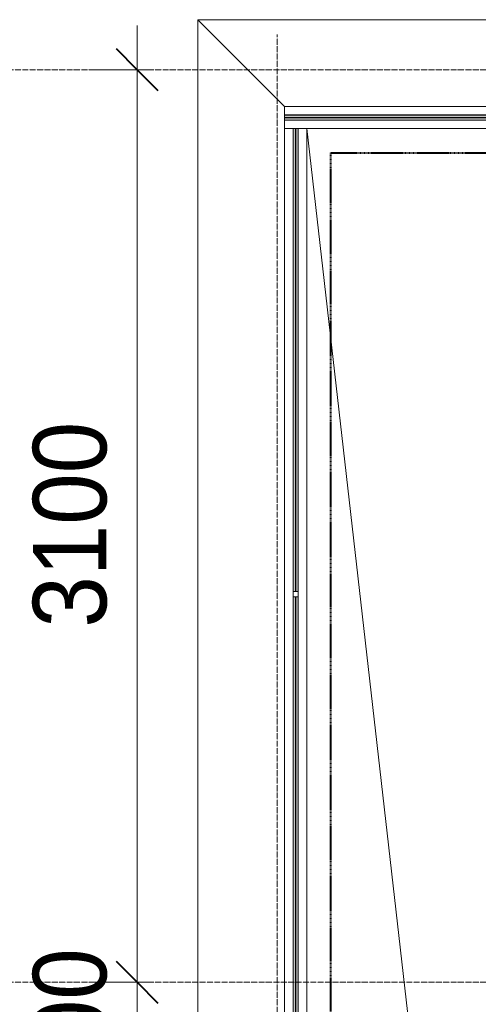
# Model space of a CAD drawing. Header units: millimetres. Extents: x 5617 to 101473, y 7718 to 212653.
# Tile 17 of 66: x 26655 to 28214, y 29925 to 33270. Entities that reach past the tile are written whole.
import ezdxf

# ---------------------------------------------------------------- set-up
doc = ezdxf.new("R2010")
doc.units = ezdxf.units.MM
for name, pattern in [('ADSK_Линия сетки', [25, 20, -2.5, 0, -2.5]), ('Линия сетки', [25, 20, -2.5, 0, -2.5]), ('Штрих_3_1_5_', [4.5, 3, -1.5]), ('Штриховая_ш3 п1_5', [4.5, 3, -1.5])]:
    doc.linetypes.add(name, pattern=pattern)
doc.layers.add('_Разделитель помещений_', color=4, linetype='Штриховая_ш3 п1_5', lineweight=40, true_color=0x00ffff)
for name, color, linetype, lineweight in [('Балясины', 7, 'Continuous', 30), ('Ограждение', 7, 'Continuous', 18), ('Оси', 7, 'Continuous', 9), ('Перекрытия', 7, 'Continuous', 18), ('Поручни', 7, 'Continuous', 18), ('Размеры', 7, 'Continuous', 9), ('Размеры-100', 7, 'Continuous', 9)]:
    doc.layers.add(name, color=color, linetype=linetype, lineweight=lineweight)
doc.styles.add('Arial', font='arial.ttf', dxfattribs={"width": 0.9, "height": 250})
doc.dimstyles.new('Основной_2_5_мм', dxfattribs={"dimscale": 304.8, "dimtxt": 255.06485, "dimasz": 0.463911, "dimexe": 0.492126, "dimexo": 0.492126, "dimgap": 0.098425, "dimtad": 1, "dimdec": 0, "dimdsep": 46, "dimtxsty": 'Arial', "dimblk1": 'OBLIQUE', "dimblk2": 'OBLIQUE', "dimsah": 1, "dimcen": 0.09, "dimdle": 0.492126, "dimazin": 2, "dimtfac": 1, "dimtdec": 4, "dimtix": 1, "dimtmove": 0, "dimatfit": 3, "dimfxl": 1, "dimtvp": 1, "dimtolj": 1, "dimtzin": 0, "dimlwd": 20, "dimlwe": 20, "dimarcsym": 2})

# ---------------------------------------------------------------- blocks, each defined once
blk = doc.blocks.new('135_SLK_K4_AR_rvt-1-МКСС_К4_L19_64_800_')
at = {"layer": '_Разделитель помещений_', "color": 131, "linetype": 'Штрих_3_1_5_', "true_color": 0xaaffff}
for p, q in [((103432.5, 32817.5), (104600, 32817.5)), ((103432.5, 25895), (103432.5, 32817.5))]:
    blk.add_line(p, q, dxfattribs=at)
blk = doc.blocks.new('Ограждение - Ограждение-5832843-МКСС_К4_L19_64_800_')
at = {"layer": 'Ограждение', "lineweight": 5}
for points in [[(21850, 17538), (21850, 17546), (20525, 17546), (20525, 17538)], [(21850, 17529), (21850, 17537), (20525, 17537), (20525, 17529)]]:
    blk.add_hatch(color=256, dxfattribs=at).paths.add_polyline_path(points)
at = {"layer": 'Поручни', "color": 253, "lineweight": 5, "true_color": 0xaaaaaa}
for p, q in [((20525, 17575), (21850, 17575)), ((20525, 17546.5), (20525, 17575)), ((20525, 17546.5), (21850, 17546.5)), ((21850, 17546), (20525, 17546)), ((20525, 17546), (20525, 17538)), ((20525, 17537), (20525, 17538)), ((20525, 17538), (21850, 17538)), ((21850, 17537), (20525, 17537)), ((20525, 17537), (20525, 17529)), ((20525, 17529), (21850, 17529)), ((20525, 17528.5), (21850, 17528.5)), ((20525, 17500), (20525, 17528.5)), ((21850, 17538), (21850, 17546)), ((21850, 17529), (21850, 17537)), ((20554, 17500), (20525, 17500)), ((21850, 17500), (20571, 17500))]:
    blk.add_line(p, q, dxfattribs=at)
blk = doc.blocks.new('Ограждение - 18Lx18W-7431883-МКСС_К4_L19_64_800_')
at = {"layer": 'Балясины', "color": 253, "lineweight": 5, "true_color": 0xaaaaaa}
for p, q in [((9, 9), (-9, 9)), ((-9, 9), (-9, -9)), ((9, -9), (9, 9)), ((-9, -9), (9, -9))]:
    blk.add_line(p, q, dxfattribs=at)
blk = doc.blocks.new('Ограждение - Ограждение-5832909-МКСС_К4_L19_64_800_')
at = {"layer": 'Ограждение', "lineweight": 5}
h = blk.add_hatch(color=256, dxfattribs=at)
h.paths.add_polyline_path([(20554, 14336.5), (20562, 14336.5), (20562, 15909.25), (20554, 15909.25), (20554, 14730.82)])
h.paths.add_polyline_path([(20554, 15927.25), (20562, 15927.25), (20562, 17500), (20554, 17500)])
h = blk.add_hatch(color=256, dxfattribs=at)
h.paths.add_polyline_path([(20563, 14336.5), (20571, 14336.5), (20571, 15909.25), (20563, 15909.25), (20563, 14730.82)])
h.paths.add_polyline_path([(20563, 15927.25), (20571, 15927.25), (20571, 17500), (20563, 17500)])
at = {"layer": 'Поручни', "color": 253, "lineweight": 5, "true_color": 0xaaaaaa}
for p, q in [((20525, 17500), (20553.5, 17500)), ((20525, 14336.5), (20525, 17500)), ((20553.5, 15927.25), (20553.5, 17500)), ((20562, 17500), (20554, 17500)), ((20554, 17500), (20554, 15927.25)), ((20562, 15927.25), (20562, 17500)), ((20571, 17500), (20563, 17500)), ((20563, 17500), (20563, 15927.25)), ((20571, 15927.25), (20571, 17500)), ((20571.5, 17500), (20600, 17500)), ((20571.5, 15927.25), (20571.5, 17500)), ((20600, 17500), (20600, 14336.5)), ((20553.5, 14336.5), (20553.5, 15909.25)), ((20554, 15909.25), (20554, 14336.5)), ((20562, 14336.5), (20562, 15909.25)), ((20563, 15909.25), (20563, 14336.5)), ((20571, 14336.5), (20571, 15909.25)), ((20571.5, 14336.5), (20571.5, 15909.25)), ((20553.5, 14336.5), (20525, 14336.5)), ((20554, 14336.5), (20562, 14336.5)), ((20563, 14336.5), (20562, 14336.5)), ((20563, 14336.5), (20571, 14336.5)), ((20600, 14336.5), (20571.5, 14336.5))]:
    blk.add_line(p, q, dxfattribs=at)
at = {"extrusion": (0, 0, -1), "zscale": -1}
blk.add_blockref('Ограждение - 18Lx18W-7431883-МКСС_К4_L19_64_800_', (-20562.5, 15918.25), dxfattribs=at)
blk = doc.blocks.new('135_SLK_K4_AR_FCD_rvt-1-МКСС_К4_L19_64_800_')
at = {"layer": 'Перекрытия', "color": 253, "lineweight": 5, "true_color": 0xaaaaaa}
for p, q in [((102980, 33270), (104600, 33270)), ((102980, 33270), (103275, 32975)), ((102980, 24250), (102980, 33270)), ((103350, 32900), (103922.2, 27890.6))]:
    blk.add_line(p, q, dxfattribs=at)
at = {"layer": 'Ограждение', "color": 253, "lineweight": 5, "true_color": 0xaaaaaa}
for name in ['Ограждение - Ограждение-5832843-МКСС_К4_L19_64_800_', 'Ограждение - Ограждение-5832909-МКСС_К4_L19_64_800_']:
    blk.add_blockref(name, (82750, 15400), dxfattribs=at)
blk = doc.blocks.new('DIMBLOCK19-МКСС_К4_L19_64_800_')
at = {"layer": 'Размеры-100', "lineweight": 40, "transparency": 16777216}
for p, q in [((27054.2, 30000), (26983.5, 30070.7)), ((27054.2, 30000), (27124.9, 29929.3)), ((27054.2, 29700), (26983.5, 29770.7)), ((27054.2, 29700), (27124.9, 29629.3))]:
    blk.add_line(p, q, dxfattribs=at)
at = {"layer": 'Размеры-100', "lineweight": 20, "transparency": 16777216}
for p, q in [((27054.2, 30000), (26904.2, 30000)), ((27054.2, 29700), (27054.2, 30000)), ((27054.2, 30000), (27104.2, 30000)), ((27054.2, 29700), (26904.2, 29700)), ((27054.2, 29700), (27104.2, 29700))]:
    blk.add_line(p, q, dxfattribs=at)
at = {"layer": 'Размеры-100', "color": 0, "lineweight": 20, "transparency": 16777216, "insert": (26699.6, 29591), "char_height": 250, "width": 621.573, "attachment_point": 1, "rotation": 90, "line_spacing_factor": 0.941778, "style": 'Arial'}
blk.add_mtext('300', dxfattribs=at)
blk = doc.blocks.new('_Oblique')
at = {"color": 0, "linetype": 'ByBlock', "lineweight": -2}
blk.add_line((-0.5, -0.5), (0.5, 0.5), dxfattribs=at)
blk = doc.blocks.new('DIMBLOCK20-МКСС_К4_L19_64_800_')
at = {"layer": 'Размеры-100', "lineweight": 20, "transparency": 16777216}
for p, q in [((27054.2, 30000), (27054.2, 33250)), ((27054.2, 33100), (26904.2, 33100)), ((27054.2, 33100), (27104.2, 33100)), ((27054.2, 30000), (26904.2, 30000)), ((27054.2, 30000), (27104.2, 30000))]:
    blk.add_line(p, q, dxfattribs=at)
at = {"layer": 'Размеры-100', "lineweight": 40, "transparency": 16777216}
for p, q in [((27054.2, 33100), (26983.5, 33170.7)), ((27054.2, 33100), (27124.9, 33029.3)), ((27054.2, 30000), (26983.5, 30070.7)), ((27054.2, 30000), (27124.9, 29929.3))]:
    blk.add_line(p, q, dxfattribs=at)
at = {"layer": 'Размеры-100', "color": 0, "lineweight": 20, "transparency": 16777216, "insert": (26699.6, 31204.7), "char_height": 250, "width": 828.765, "attachment_point": 1, "rotation": 90, "line_spacing_factor": 0.941778, "style": 'Arial'}
blk.add_mtext('3100', dxfattribs=at)

msp = doc.modelspace()

# ---------------------------------------------------------------- linework, layer by layer
at = {"layer": 'Оси', "linetype": 'Линия сетки'}
msp.add_line((27530.3, 12025.7), (27530.3, 33220), dxfattribs=at)
at = {"layer": 'Оси', "linetype": 'ADSK_Линия сетки'}
for p, q in [((61271.8, 33100), (24565.1, 33100)), ((61271.8, 30000), (25835.1, 30000))]:
    msp.add_line(p, q, dxfattribs=at)

# ---------------------------------------------------------------- block references
at = {"lineweight": 5}
for name in ['135_SLK_K4_AR_FCD_rvt-1-МКСС_К4_L19_64_800_', '135_SLK_K4_AR_rvt-1-МКСС_К4_L19_64_800_']:
    msp.add_blockref(name, (-75719.7, 0), dxfattribs=at)

# ---------------------------------------------------------------- dimensions: what is measured, and where the dimension line sits
at = {"layer": 'Размеры', "lineweight": 20}
for base, p1, p2, override, picture, middle in [((27054.2, 33100), (26954.2, 30000), (26954.2, 33100), {"dimpost": '<>', "dimfxl": 3100}, 'DIMBLOCK20-МКСС_К4_L19_64_800_', (26896.5, 31550)), ((27054.2, 30000), (26954.2, 29700), (26954.2, 30000), {"dimpost": '<>', "dimfxl": 300}, 'DIMBLOCK19-МКСС_К4_L19_64_800_', (26896.5, 29850))]:
    dim = msp.add_linear_dim(base=base, p1=p1, p2=p2, angle=90, dimstyle='Основной_2_5_мм', override=override, dxfattribs=at)
    dim.commit()
    dim.dimension.update_dxf_attribs({"geometry": picture, "text_midpoint": middle})

doc.saveas('drawing.dxf')
